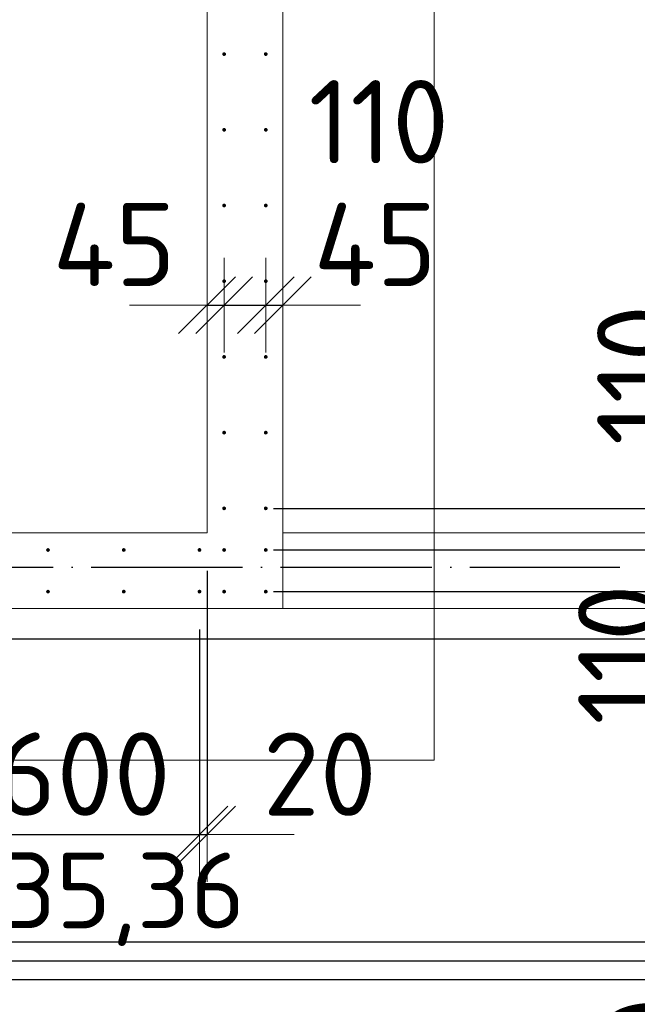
# Model space of a CAD drawing. Header units: millimetres. Extents: x -3725 to 93325, y -74170 to 82591.
# Tile 60 of 139: x 75245 to 76876, y 22185 to 24786. Entities that reach past the tile are written whole.
import ezdxf

# ---------------------------------------------------------------- set-up
doc = ezdxf.new("R2010")
doc.units = ezdxf.units.MM
doc.header["$PDMODE"] = 65
for name, pattern in [('______11', [500, 400, -50, 0, -50]), ('______2', [270, 200, -70]), ('______3', [500, 400, -100]), ('______5', [1100, 800, -100, 100, -100])]:
    doc.linetypes.add(name, pattern=pattern)
for name, color, linetype, lineweight in [('Standard', 7, 'Continuous', 25), ('Арм.стержн. Выпуски', 180, 'Continuous', 35), ('Балка_ общее', 7, '______3', 13), ('Размерная линия_ общее', 7, 'Continuous', 13), ('Стена_ общее', 7, 'Continuous', 35), ('Фундамент (1)', 7, 'Continuous', 35)]:
    doc.layers.add(name, color=color, linetype=linetype, lineweight=lineweight)
doc.layers.add('Осевая линия_ общее', color=7, linetype='______5', lineweight=13, true_color=0xa0a0a0)
doc.styles.add('ISOCPEUR', font='ISOCPEUR')
doc.dimstyles.new('DIMSTYLE_3', dxfattribs={"dimtxt": 220, "dimasz": 250, "dimexe": 0, "dimexo": 0, "dimgap": 110, "dimtad": 2, "dimdec": 0, "dimrnd": 5, "dimzin": 12, "dimdsep": 46, "dimtxsty": 'ISOCPEUR', "dimblk1": 'ALL_ML_STRICH', "dimblk2": 'ALL_ML_STRICH', "dimsah": 1, "dimcen": 0, "dimclrd": 7, "dimclre": 256, "dimclrt": 7, "dimadec": 0, "dimazin": 0, "dimtfac": 1, "dimtdec": 0, "dimtix": 1, "dimtmove": 2, "dimatfit": 3, "dimfxl": 0, "dimtzin": 0, "dimlwd": 0, "dimlwe": -3, "dimarcsym": 0})
doc.dimstyles.new('DIMSTYLE_5', dxfattribs={"dimtxt": 220, "dimasz": 250, "dimexe": 0, "dimexo": 0, "dimgap": 110, "dimtad": 2, "dimdec": 0, "dimrnd": 5, "dimzin": 12, "dimdsep": 46, "dimtxsty": 'ISOCPEUR', "dimblk1": 'ALL_ML_STRICH', "dimblk2": 'ALL_ML_STRICH', "dimsah": 1, "dimcen": 0, "dimclrd": 7, "dimclre": 256, "dimclrt": 7, "dimadec": 0, "dimazin": 0, "dimtfac": 1, "dimtdec": 0, "dimtix": 1, "dimtmove": 2, "dimatfit": 3, "dimfxl": 0, "dimtvp": 1.2, "dimtzin": 0, "dimlwd": 0, "dimlwe": -3, "dimarcsym": 0})
doc.dimstyles.new('DIMSTYLE_9', dxfattribs={"dimtxt": 220, "dimasz": 250, "dimexe": 0, "dimexo": 0, "dimgap": 110, "dimtad": 0, "dimdec": 0, "dimrnd": 5, "dimzin": 12, "dimdsep": 46, "dimtxsty": 'ISOCPEUR', "dimblk1": 'ALL_ML_STRICH', "dimblk2": 'ALL_ML_STRICH', "dimsah": 1, "dimcen": 0, "dimclrd": 7, "dimclre": 256, "dimclrt": 7, "dimadec": 0, "dimazin": 0, "dimtfac": 1, "dimtdec": 0, "dimtix": 1, "dimtmove": 2, "dimatfit": 3, "dimfxl": 0, "dimtvp": 1.2, "dimtzin": 0, "dimlwd": 0, "dimlwe": -3, "dimarcsym": 0})

# ---------------------------------------------------------------- blocks, each defined once
blk = doc.blocks.new('СЛОЖНЫЙ_ОБЪЕКТ_6')
at = {"layer": 'Осевая линия_ общее', "color": 253, "linetype": '______11', "lineweight": -3, "true_color": 0xa0a0a0, "transparency": 33554687}
blk.add_line((56930, 23340), (76830, 23340), dxfattribs=at)
blk = doc.blocks.new('ALL_ML_STRICH')
at = {"color": 0, "linetype": 'ByBlock', "lineweight": -2}
for p, q in [((0, -0.5), (0, 0.5)), ((-0.3, -0.3), (0.3, 0.3)), ((-1, 0), (0.5, 0))]:
    blk.add_line(p, q, dxfattribs=at)
blk = doc.blocks.new('*D384')
at = {"layer": 'DEFPOINTS', "color": 7, "linetype": 'Continuous', "lineweight": 13, "transparency": 33554687}
for p in [(75785, 24090), (75740, 24042.5), (75740, 24032)]:
    blk.add_point(p, dxfattribs=at)
at = {"layer": 'Размерная линия_ общее', "color": 253, "linetype": 'Continuous', "lineweight": -2, "true_color": 0xa0a0a0, "transparency": 33554687}
for p, q in [((75740, 24032), (75740, 24032)), ((75785, 24032), (75785, 24032))]:
    blk.add_line(p, q, dxfattribs=at)
at = {"layer": 'Размерная линия_ общее', "color": 7, "linetype": 'Continuous', "lineweight": -2, "transparency": 33554687}
blk.add_line((75740, 24032), (75785, 24032), dxfattribs=at)
at = {"layer": 'Размерная линия_ общее', "color": 7, "linetype": 'Continuous', "lineweight": 13, "transparency": 33554687, "xscale": 250, "yscale": 250, "zscale": 250}
blk.add_blockref('ALL_ML_STRICH', (75785, 24032), dxfattribs=at)
at = {"layer": 'Размерная линия_ общее', "color": 7, "linetype": 'Continuous', "lineweight": 13, "transparency": 33554687, "xscale": 250, "yscale": 250, "zscale": 250, "rotation": 180}
blk.add_blockref('ALL_ML_STRICH', (75740, 24032), dxfattribs=at)
at = {"layer": 'Размерная линия_ общее', "color": 7, "linetype": 'Continuous', "lineweight": 13, "transparency": 33554687, "insert": (75495, 24192), "char_height": 220, "width": 440, "attachment_point": 5, "style": 'ISOCPEUR'}
blk.add_mtext('\\A1;{45}', dxfattribs=at)
blk = doc.blocks.new('*D385')
at = {"layer": 'DEFPOINTS', "color": 7, "linetype": 'Continuous', "lineweight": 13, "transparency": 33554687}
for p in [(75785, 24090), (75895, 24090), (75785, 24032)]:
    blk.add_point(p, dxfattribs=at)
at = {"layer": 'Размерная линия_ общее', "color": 253, "linetype": 'Continuous', "lineweight": -2, "true_color": 0xa0a0a0, "transparency": 33554687}
for p, q in [((75785, 24032), (75785, 24032)), ((75895, 24032), (75895, 24032))]:
    blk.add_line(p, q, dxfattribs=at)
at = {"layer": 'Размерная линия_ общее', "color": 7, "linetype": 'Continuous', "lineweight": -2, "transparency": 33554687}
blk.add_line((75785, 24032), (75895, 24032), dxfattribs=at)
at = {"layer": 'Размерная линия_ общее', "color": 7, "linetype": 'Continuous', "lineweight": 13, "transparency": 33554687, "xscale": 250, "yscale": 250, "zscale": 250}
blk.add_blockref('ALL_ML_STRICH', (75895, 24032), dxfattribs=at)
at = {"layer": 'Размерная линия_ общее', "color": 7, "linetype": 'Continuous', "lineweight": 13, "transparency": 33554687, "xscale": 250, "yscale": 250, "zscale": 250, "rotation": 180}
blk.add_blockref('ALL_ML_STRICH', (75785, 24032), dxfattribs=at)
at = {"layer": 'Размерная линия_ общее', "color": 7, "linetype": 'Continuous', "lineweight": 13, "transparency": 33554687, "insert": (76193.7, 24516.3), "char_height": 220, "width": 660, "attachment_point": 5, "style": 'ISOCPEUR'}
blk.add_mtext('\\A1;{110}', dxfattribs=at)
blk = doc.blocks.new('*D386')
at = {"layer": 'DEFPOINTS', "color": 7, "linetype": 'Continuous', "lineweight": 13, "transparency": 33554687}
for p in [(75895, 24090), (75940, 24083), (75895, 24032)]:
    blk.add_point(p, dxfattribs=at)
at = {"layer": 'Размерная линия_ общее', "color": 253, "linetype": 'Continuous', "lineweight": -2, "true_color": 0xa0a0a0, "transparency": 33554687}
for p, q in [((75895, 24032), (75895, 24032)), ((75940, 24032), (75940, 24032))]:
    blk.add_line(p, q, dxfattribs=at)
at = {"layer": 'Размерная линия_ общее', "color": 7, "linetype": 'Continuous', "lineweight": -2, "transparency": 33554687}
blk.add_line((75895, 24032), (75940, 24032), dxfattribs=at)
at = {"layer": 'Размерная линия_ общее', "color": 7, "linetype": 'Continuous', "lineweight": 13, "transparency": 33554687, "xscale": 250, "yscale": 250, "zscale": 250}
blk.add_blockref('ALL_ML_STRICH', (75940, 24032), dxfattribs=at)
at = {"layer": 'Размерная линия_ общее', "color": 7, "linetype": 'Continuous', "lineweight": 13, "transparency": 33554687, "xscale": 250, "yscale": 250, "zscale": 250, "rotation": 180}
blk.add_blockref('ALL_ML_STRICH', (75895, 24032), dxfattribs=at)
at = {"layer": 'Размерная линия_ общее', "color": 7, "linetype": 'Continuous', "lineweight": 13, "transparency": 33554687, "insert": (76183.8, 24192), "char_height": 220, "width": 440, "attachment_point": 5, "style": 'ISOCPEUR'}
blk.add_mtext('\\A1;{45}', dxfattribs=at)
blk = doc.blocks.new('*D405')
at = {"layer": 'DEFPOINTS', "color": 7, "linetype": 'Continuous', "lineweight": 13, "transparency": 33554687}
for p in [(74120, 23275), (75720, 23275), (74120, 22633.1)]:
    blk.add_point(p, dxfattribs=at)
at = {"layer": 'Размерная линия_ общее', "color": 253, "linetype": 'Continuous', "lineweight": -2, "true_color": 0xa0a0a0, "transparency": 33554687}
for p, q in [((74120, 23175), (74120, 22633.1)), ((75720, 23175), (75720, 22633.1))]:
    blk.add_line(p, q, dxfattribs=at)
at = {"layer": 'Размерная линия_ общее', "color": 7, "linetype": 'Continuous', "lineweight": -2, "transparency": 33554687}
blk.add_line((74120, 22633.1), (75720, 22633.1), dxfattribs=at)
at = {"layer": 'Размерная линия_ общее', "color": 7, "linetype": 'Continuous', "lineweight": 13, "transparency": 33554687, "xscale": 250, "yscale": 250, "zscale": 250, "rotation": 180}
blk.add_blockref('ALL_ML_STRICH', (74120, 22633.1), dxfattribs=at)
at = {"layer": 'Размерная линия_ общее', "color": 7, "linetype": 'Continuous', "lineweight": 13, "transparency": 33554687, "xscale": 250, "yscale": 250, "zscale": 250}
blk.add_blockref('ALL_ML_STRICH', (75720, 22633.1), dxfattribs=at)
at = {"layer": 'Размерная линия_ общее', "color": 7, "linetype": 'Continuous', "lineweight": 13, "transparency": 33554687, "insert": (74183, 22903.1), "char_height": 220, "width": 11, "attachment_point": 1, "line_spacing_factor": 0.60241, "style": 'ISOCPEUR'}
blk.add_mtext('8х200=1600', dxfattribs=at)
blk = doc.blocks.new('*D406')
at = {"layer": 'DEFPOINTS', "color": 7, "linetype": 'Continuous', "lineweight": 13, "transparency": 33554687}
for p in [(75740, 23430), (75720, 23275), (75720, 22633.1)]:
    blk.add_point(p, dxfattribs=at)
at = {"layer": 'Размерная линия_ общее', "color": 253, "linetype": 'Continuous', "lineweight": -2, "true_color": 0xa0a0a0, "transparency": 33554687}
for p, q in [((75740, 23330), (75740, 22633.1)), ((75720, 23175), (75720, 22633.1))]:
    blk.add_line(p, q, dxfattribs=at)
at = {"layer": 'Размерная линия_ общее', "color": 7, "linetype": 'Continuous', "lineweight": -2, "transparency": 33554687}
blk.add_line((75720, 22633.1), (75740, 22633.1), dxfattribs=at)
at = {"layer": 'Размерная линия_ общее', "color": 7, "linetype": 'Continuous', "lineweight": 13, "transparency": 33554687, "xscale": 250, "yscale": 250, "zscale": 250}
blk.add_blockref('ALL_ML_STRICH', (75740, 22633.1), dxfattribs=at)
at = {"layer": 'Размерная линия_ общее', "color": 7, "linetype": 'Continuous', "lineweight": 13, "transparency": 33554687, "xscale": 250, "yscale": 250, "zscale": 250, "rotation": 180}
blk.add_blockref('ALL_ML_STRICH', (75720, 22633.1), dxfattribs=at)
at = {"layer": 'Размерная линия_ общее', "color": 7, "linetype": 'Continuous', "lineweight": 13, "transparency": 33554687, "insert": (76037.7, 22792.8), "char_height": 220, "width": 440, "attachment_point": 5, "style": 'ISOCPEUR'}
blk.add_mtext('\\A1;{20}', dxfattribs=at)
blk = doc.blocks.new('*D654')
at = {"layer": 'DEFPOINTS', "color": 7, "linetype": 'Continuous', "lineweight": 13, "transparency": 33554687}
for p in [(74055, 22250), (74055, 21250), (77403.8, 21250)]:
    blk.add_point(p, dxfattribs=at)
at = {"layer": 'Размерная линия_ общее', "color": 253, "linetype": 'Continuous', "lineweight": -2, "true_color": 0xa0a0a0, "transparency": 33554687}
for p, q in [((74075, 22250), (77403.8, 22250)), ((74075, 21250), (77403.8, 21250))]:
    blk.add_line(p, q, dxfattribs=at)
at = {"layer": 'Размерная линия_ общее', "color": 7, "linetype": 'Continuous', "lineweight": -2, "transparency": 33554687}
blk.add_line((77403.8, 21250), (77403.8, 22250), dxfattribs=at)
at = {"layer": 'Размерная линия_ общее', "color": 7, "linetype": 'Continuous', "lineweight": 13, "transparency": 33554687, "xscale": 250, "yscale": 250, "zscale": 250}
for p, rotation in [((77403.8, 22250), 90), ((77403.8, 21250), 270)]:
    blk.add_blockref('ALL_ML_STRICH', p, dxfattribs=dict(at, rotation=rotation))
at = {"layer": 'Размерная линия_ общее', "color": 7, "linetype": 'Continuous', "lineweight": 13, "transparency": 33554687, "insert": (77133.8, 21376), "char_height": 220, "width": 11, "attachment_point": 1, "rotation": 90, "line_spacing_factor": 0.60241, "style": 'ISOCPEUR'}
blk.add_mtext('5х200', dxfattribs=at)
blk = doc.blocks.new('*D655')
at = {"layer": 'DEFPOINTS', "color": 7, "linetype": 'Continuous', "lineweight": 13, "transparency": 33554687}
for p in [(74100, 22300), (74055, 22250), (77403.8, 22250)]:
    blk.add_point(p, dxfattribs=at)
at = {"layer": 'Размерная линия_ общее', "color": 253, "linetype": 'Continuous', "lineweight": -2, "true_color": 0xa0a0a0, "transparency": 33554687}
for p, q in [((74120, 22300), (77403.8, 22300)), ((74075, 22250), (77403.8, 22250))]:
    blk.add_line(p, q, dxfattribs=at)
at = {"layer": 'Размерная линия_ общее', "color": 7, "linetype": 'Continuous', "lineweight": -2, "transparency": 33554687}
blk.add_line((77403.8, 22250), (77403.8, 22300), dxfattribs=at)
at = {"layer": 'Размерная линия_ общее', "color": 7, "linetype": 'Continuous', "lineweight": 13, "transparency": 33554687, "xscale": 250, "yscale": 250, "zscale": 250}
for p, rotation in [((77403.8, 22250), 270), ((77403.8, 22300), 90)]:
    blk.add_blockref('ALL_ML_STRICH', p, dxfattribs=dict(at, rotation=rotation))
at = {"layer": 'Размерная линия_ общее', "color": 7, "linetype": 'Continuous', "lineweight": 13, "transparency": 33554687, "insert": (76905.7, 22047.9), "char_height": 220, "width": 440, "attachment_point": 5, "rotation": 90, "style": 'ISOCPEUR'}
blk.add_mtext('\\A1;{50}', dxfattribs=at)
blk = doc.blocks.new('*D684')
at = {"layer": 'DEFPOINTS', "color": 7, "linetype": 'Continuous', "lineweight": 13, "transparency": 33554687}
for p in [(74055, 23150), (74055, 22350), (77403.8, 22350)]:
    blk.add_point(p, dxfattribs=at)
at = {"layer": 'Размерная линия_ общее', "color": 253, "linetype": 'Continuous', "lineweight": -2, "true_color": 0xa0a0a0, "transparency": 33554687}
for p, q in [((74075, 23150), (77403.8, 23150)), ((74075, 22350), (77403.8, 22350))]:
    blk.add_line(p, q, dxfattribs=at)
at = {"layer": 'Размерная линия_ общее', "color": 7, "linetype": 'Continuous', "lineweight": -2, "transparency": 33554687}
blk.add_line((77403.8, 22350), (77403.8, 23150), dxfattribs=at)
at = {"layer": 'Размерная линия_ общее', "color": 7, "linetype": 'Continuous', "lineweight": 13, "transparency": 33554687, "xscale": 250, "yscale": 250, "zscale": 250}
for p, rotation in [((77403.8, 23150), 90), ((77403.8, 22350), 270)]:
    blk.add_blockref('ALL_ML_STRICH', p, dxfattribs=dict(at, rotation=rotation))
at = {"layer": 'Размерная линия_ общее', "color": 7, "linetype": 'Continuous', "lineweight": 13, "transparency": 33554687, "insert": (77243.8, 22761), "char_height": 220, "width": 660, "attachment_point": 5, "rotation": 90, "style": 'ISOCPEUR'}
blk.add_mtext('\\A1;{800}', dxfattribs=at)
blk = doc.blocks.new('*D685')
at = {"layer": 'DEFPOINTS', "color": 7, "linetype": 'Continuous', "lineweight": 13, "transparency": 33554687}
for p in [(75895, 23275), (74055, 23150), (77403.8, 23150)]:
    blk.add_point(p, dxfattribs=at)
at = {"layer": 'Размерная линия_ общее', "color": 253, "linetype": 'Continuous', "lineweight": -2, "true_color": 0xa0a0a0, "transparency": 33554687}
for p, q in [((75915, 23275), (77403.8, 23275)), ((74075, 23150), (77403.8, 23150))]:
    blk.add_line(p, q, dxfattribs=at)
at = {"layer": 'Размерная линия_ общее', "color": 7, "linetype": 'Continuous', "lineweight": -2, "transparency": 33554687}
blk.add_line((77403.8, 23150), (77403.8, 23275), dxfattribs=at)
at = {"layer": 'Размерная линия_ общее', "color": 7, "linetype": 'Continuous', "lineweight": 13, "transparency": 33554687, "xscale": 250, "yscale": 250, "zscale": 250}
for p, rotation in [((77403.8, 23150), 270), ((77403.8, 23275), 90)]:
    blk.add_blockref('ALL_ML_STRICH', p, dxfattribs=dict(at, rotation=rotation))
at = {"layer": 'Размерная линия_ общее', "color": 7, "linetype": 'Continuous', "lineweight": 13, "transparency": 33554687, "insert": (77725, 22924.5), "char_height": 220, "width": 660, "attachment_point": 5, "rotation": 90, "style": 'ISOCPEUR'}
blk.add_mtext('\\A1;{125}', dxfattribs=at)
blk = doc.blocks.new('*D686')
at = {"layer": 'DEFPOINTS', "color": 7, "linetype": 'Continuous', "lineweight": 13, "transparency": 33554687}
for p in [(75895, 23385), (75895, 23275), (77403.8, 23275)]:
    blk.add_point(p, dxfattribs=at)
at = {"layer": 'Размерная линия_ общее', "color": 253, "linetype": 'Continuous', "lineweight": -2, "true_color": 0xa0a0a0, "transparency": 33554687}
for p, q in [((75915, 23385), (77403.8, 23385)), ((75915, 23275), (77403.8, 23275))]:
    blk.add_line(p, q, dxfattribs=at)
at = {"layer": 'Размерная линия_ общее', "color": 7, "linetype": 'Continuous', "lineweight": -2, "transparency": 33554687}
blk.add_line((77403.8, 23275), (77403.8, 23385), dxfattribs=at)
at = {"layer": 'Размерная линия_ общее', "color": 7, "linetype": 'Continuous', "lineweight": 13, "transparency": 33554687, "xscale": 250, "yscale": 250, "zscale": 250}
for p, rotation in [((77403.8, 23275), 270), ((77403.8, 23385), 90)]:
    blk.add_blockref('ALL_ML_STRICH', p, dxfattribs=dict(at, rotation=rotation))
at = {"layer": 'Размерная линия_ общее', "color": 7, "linetype": 'Continuous', "lineweight": 13, "transparency": 33554687, "insert": (76829.8, 23109), "char_height": 220, "width": 660, "attachment_point": 5, "rotation": 90, "style": 'ISOCPEUR'}
blk.add_mtext('\\A1;{110}', dxfattribs=at)
blk = doc.blocks.new('*D687')
at = {"layer": 'DEFPOINTS', "color": 7, "linetype": 'Continuous', "lineweight": 13, "transparency": 33554687}
for p in [(75895, 23495), (75895, 23385), (77403.8, 23385)]:
    blk.add_point(p, dxfattribs=at)
at = {"layer": 'Размерная линия_ общее', "color": 253, "linetype": 'Continuous', "lineweight": -2, "true_color": 0xa0a0a0, "transparency": 33554687}
for p, q in [((75915, 23495), (77403.8, 23495)), ((75915, 23385), (77403.8, 23385))]:
    blk.add_line(p, q, dxfattribs=at)
at = {"layer": 'Размерная линия_ общее', "color": 7, "linetype": 'Continuous', "lineweight": -2, "transparency": 33554687}
blk.add_line((77403.8, 23385), (77403.8, 23495), dxfattribs=at)
at = {"layer": 'Размерная линия_ общее', "color": 7, "linetype": 'Continuous', "lineweight": 13, "transparency": 33554687, "xscale": 250, "yscale": 250, "zscale": 250}
for p, rotation in [((77403.8, 23385), 270), ((77403.8, 23495), 90)]:
    blk.add_blockref('ALL_ML_STRICH', p, dxfattribs=dict(at, rotation=rotation))
at = {"layer": 'Размерная линия_ общее', "color": 7, "linetype": 'Continuous', "lineweight": 13, "transparency": 33554687, "insert": (76879.9, 23847.3), "char_height": 220, "width": 660, "attachment_point": 5, "rotation": 90, "style": 'ISOCPEUR'}
blk.add_mtext('\\A1;{110}', dxfattribs=at)
blk = doc.blocks.new('*D688')
at = {"layer": 'DEFPOINTS', "color": 7, "linetype": 'Continuous', "lineweight": 13, "transparency": 33554687}
for p in [(75895, 25895), (75895, 23495), (77403.8, 23495)]:
    blk.add_point(p, dxfattribs=at)
at = {"layer": 'Размерная линия_ общее', "color": 253, "linetype": 'Continuous', "lineweight": -2, "true_color": 0xa0a0a0, "transparency": 33554687}
for p, q in [((75915, 25895), (77403.8, 25895)), ((75915, 23495), (77403.8, 23495))]:
    blk.add_line(p, q, dxfattribs=at)
at = {"layer": 'Размерная линия_ общее', "color": 7, "linetype": 'Continuous', "lineweight": -2, "transparency": 33554687}
blk.add_line((77403.8, 23495), (77403.8, 25895), dxfattribs=at)
at = {"layer": 'Размерная линия_ общее', "color": 7, "linetype": 'Continuous', "lineweight": 13, "transparency": 33554687, "xscale": 250, "yscale": 250, "zscale": 250}
for p, rotation in [((77403.8, 25895), 90), ((77403.8, 23495), 270)]:
    blk.add_blockref('ALL_ML_STRICH', p, dxfattribs=dict(at, rotation=rotation))
at = {"layer": 'Размерная линия_ общее', "color": 7, "linetype": 'Continuous', "lineweight": 13, "transparency": 33554687, "insert": (77133.8, 23870), "char_height": 220, "width": 11, "attachment_point": 1, "rotation": 90, "line_spacing_factor": 0.60241, "style": 'ISOCPEUR'}
blk.add_mtext('12х200=2400', dxfattribs=at)

msp = doc.modelspace()

# ---------------------------------------------------------------- hatches: boundary and pattern name
at = {"layer": 'Арм.стержн. Выпуски', "linetype": 'Continuous', "lineweight": 35, "transparency": 33554687}
for points in [[(75790, 24695), (75789.6, 24696.9), (75788.5, 24698.5), (75786.9, 24699.6), (75785, 24700), (75783.1, 24699.6), (75781.5, 24698.5), (75780.4, 24696.9), (75780, 24695), (75780.4, 24693.1), (75781.5, 24691.5), (75783.1, 24690.4), (75785, 24690), (75786.9, 24690.4), (75788.5, 24691.5), (75789.6, 24693.1)], [(75900, 24695), (75899.6, 24696.9), (75898.5, 24698.5), (75896.9, 24699.6), (75895, 24700), (75893.1, 24699.6), (75891.5, 24698.5), (75890.4, 24696.9), (75890, 24695), (75890.4, 24693.1), (75891.5, 24691.5), (75893.1, 24690.4), (75895, 24690), (75896.9, 24690.4), (75898.5, 24691.5), (75899.6, 24693.1)], [(75790, 24495), (75789.6, 24496.9), (75788.5, 24498.5), (75786.9, 24499.6), (75785, 24500), (75783.1, 24499.6), (75781.5, 24498.5), (75780.4, 24496.9), (75780, 24495), (75780.4, 24493.1), (75781.5, 24491.5), (75783.1, 24490.4), (75785, 24490), (75786.9, 24490.4), (75788.5, 24491.5), (75789.6, 24493.1)], [(75900, 24495), (75899.6, 24496.9), (75898.5, 24498.5), (75896.9, 24499.6), (75895, 24500), (75893.1, 24499.6), (75891.5, 24498.5), (75890.4, 24496.9), (75890, 24495), (75890.4, 24493.1), (75891.5, 24491.5), (75893.1, 24490.4), (75895, 24490), (75896.9, 24490.4), (75898.5, 24491.5), (75899.6, 24493.1)], [(75790, 24295), (75789.6, 24296.9), (75788.5, 24298.5), (75786.9, 24299.6), (75785, 24300), (75783.1, 24299.6), (75781.5, 24298.5), (75780.4, 24296.9), (75780, 24295), (75780.4, 24293.1), (75781.5, 24291.5), (75783.1, 24290.4), (75785, 24290), (75786.9, 24290.4), (75788.5, 24291.5), (75789.6, 24293.1)], [(75900, 24295), (75899.6, 24296.9), (75898.5, 24298.5), (75896.9, 24299.6), (75895, 24300), (75893.1, 24299.6), (75891.5, 24298.5), (75890.4, 24296.9), (75890, 24295), (75890.4, 24293.1), (75891.5, 24291.5), (75893.1, 24290.4), (75895, 24290), (75896.9, 24290.4), (75898.5, 24291.5), (75899.6, 24293.1)], [(75790, 24095), (75789.6, 24096.9), (75788.5, 24098.5), (75786.9, 24099.6), (75785, 24100), (75783.1, 24099.6), (75781.5, 24098.5), (75780.4, 24096.9), (75780, 24095), (75780.4, 24093.1), (75781.5, 24091.5), (75783.1, 24090.4), (75785, 24090), (75786.9, 24090.4), (75788.5, 24091.5), (75789.6, 24093.1)], [(75900, 24095), (75899.6, 24096.9), (75898.5, 24098.5), (75896.9, 24099.6), (75895, 24100), (75893.1, 24099.6), (75891.5, 24098.5), (75890.4, 24096.9), (75890, 24095), (75890.4, 24093.1), (75891.5, 24091.5), (75893.1, 24090.4), (75895, 24090), (75896.9, 24090.4), (75898.5, 24091.5), (75899.6, 24093.1)], [(75790, 23895), (75789.6, 23896.9), (75788.5, 23898.5), (75786.9, 23899.6), (75785, 23900), (75783.1, 23899.6), (75781.5, 23898.5), (75780.4, 23896.9), (75780, 23895), (75780.4, 23893.1), (75781.5, 23891.5), (75783.1, 23890.4), (75785, 23890), (75786.9, 23890.4), (75788.5, 23891.5), (75789.6, 23893.1)], [(75900, 23895), (75899.6, 23896.9), (75898.5, 23898.5), (75896.9, 23899.6), (75895, 23900), (75893.1, 23899.6), (75891.5, 23898.5), (75890.4, 23896.9), (75890, 23895), (75890.4, 23893.1), (75891.5, 23891.5), (75893.1, 23890.4), (75895, 23890), (75896.9, 23890.4), (75898.5, 23891.5), (75899.6, 23893.1)], [(75790, 23695), (75789.6, 23696.9), (75788.5, 23698.5), (75786.9, 23699.6), (75785, 23700), (75783.1, 23699.6), (75781.5, 23698.5), (75780.4, 23696.9), (75780, 23695), (75780.4, 23693.1), (75781.5, 23691.5), (75783.1, 23690.4), (75785, 23690), (75786.9, 23690.4), (75788.5, 23691.5), (75789.6, 23693.1)], [(75900, 23695), (75899.6, 23696.9), (75898.5, 23698.5), (75896.9, 23699.6), (75895, 23700), (75893.1, 23699.6), (75891.5, 23698.5), (75890.4, 23696.9), (75890, 23695), (75890.4, 23693.1), (75891.5, 23691.5), (75893.1, 23690.4), (75895, 23690), (75896.9, 23690.4), (75898.5, 23691.5), (75899.6, 23693.1)], [(75790, 23495), (75789.6, 23496.9), (75788.5, 23498.5), (75786.9, 23499.6), (75785, 23500), (75783.1, 23499.6), (75781.5, 23498.5), (75780.4, 23496.9), (75780, 23495), (75780.4, 23493.1), (75781.5, 23491.5), (75783.1, 23490.4), (75785, 23490), (75786.9, 23490.4), (75788.5, 23491.5), (75789.6, 23493.1)], [(75900, 23495), (75899.6, 23496.9), (75898.5, 23498.5), (75896.9, 23499.6), (75895, 23500), (75893.1, 23499.6), (75891.5, 23498.5), (75890.4, 23496.9), (75890, 23495), (75890.4, 23493.1), (75891.5, 23491.5), (75893.1, 23490.4), (75895, 23490), (75896.9, 23490.4), (75898.5, 23491.5), (75899.6, 23493.1)], [(75325, 23385), (75324.6, 23386.9), (75323.5, 23388.5), (75321.9, 23389.6), (75320, 23390), (75318.1, 23389.6), (75316.5, 23388.5), (75315.4, 23386.9), (75315, 23385), (75315.4, 23383.1), (75316.5, 23381.5), (75318.1, 23380.4), (75320, 23380), (75321.9, 23380.4), (75323.5, 23381.5), (75324.6, 23383.1)], [(75525, 23385), (75524.6, 23386.9), (75523.5, 23388.5), (75521.9, 23389.6), (75520, 23390), (75518.1, 23389.6), (75516.5, 23388.5), (75515.4, 23386.9), (75515, 23385), (75515.4, 23383.1), (75516.5, 23381.5), (75518.1, 23380.4), (75520, 23380), (75521.9, 23380.4), (75523.5, 23381.5), (75524.6, 23383.1)], [(75725, 23385), (75724.6, 23386.9), (75723.5, 23388.5), (75721.9, 23389.6), (75720, 23390), (75718.1, 23389.6), (75716.5, 23388.5), (75715.4, 23386.9), (75715, 23385), (75715.4, 23383.1), (75716.5, 23381.5), (75718.1, 23380.4), (75720, 23380), (75721.9, 23380.4), (75723.5, 23381.5), (75724.6, 23383.1)], [(75790, 23385), (75789.6, 23386.9), (75788.5, 23388.5), (75786.9, 23389.6), (75785, 23390), (75783.1, 23389.6), (75781.5, 23388.5), (75780.4, 23386.9), (75780, 23385), (75780.4, 23383.1), (75781.5, 23381.5), (75783.1, 23380.4), (75785, 23380), (75786.9, 23380.4), (75788.5, 23381.5), (75789.6, 23383.1)], [(75900, 23385), (75899.6, 23386.9), (75898.5, 23388.5), (75896.9, 23389.6), (75895, 23390), (75893.1, 23389.6), (75891.5, 23388.5), (75890.4, 23386.9), (75890, 23385), (75890.4, 23383.1), (75891.5, 23381.5), (75893.1, 23380.4), (75895, 23380), (75896.9, 23380.4), (75898.5, 23381.5), (75899.6, 23383.1)], [(75325, 23275), (75324.6, 23276.9), (75323.5, 23278.5), (75321.9, 23279.6), (75320, 23280), (75318.1, 23279.6), (75316.5, 23278.5), (75315.4, 23276.9), (75315, 23275), (75315.4, 23273.1), (75316.5, 23271.5), (75318.1, 23270.4), (75320, 23270), (75321.9, 23270.4), (75323.5, 23271.5), (75324.6, 23273.1)], [(75525, 23275), (75524.6, 23276.9), (75523.5, 23278.5), (75521.9, 23279.6), (75520, 23280), (75518.1, 23279.6), (75516.5, 23278.5), (75515.4, 23276.9), (75515, 23275), (75515.4, 23273.1), (75516.5, 23271.5), (75518.1, 23270.4), (75520, 23270), (75521.9, 23270.4), (75523.5, 23271.5), (75524.6, 23273.1)], [(75725, 23275), (75724.6, 23276.9), (75723.5, 23278.5), (75721.9, 23279.6), (75720, 23280), (75718.1, 23279.6), (75716.5, 23278.5), (75715.4, 23276.9), (75715, 23275), (75715.4, 23273.1), (75716.5, 23271.5), (75718.1, 23270.4), (75720, 23270), (75721.9, 23270.4), (75723.5, 23271.5), (75724.6, 23273.1)], [(75790, 23275), (75789.6, 23276.9), (75788.5, 23278.5), (75786.9, 23279.6), (75785, 23280), (75783.1, 23279.6), (75781.5, 23278.5), (75780.4, 23276.9), (75780, 23275), (75780.4, 23273.1), (75781.5, 23271.5), (75783.1, 23270.4), (75785, 23270), (75786.9, 23270.4), (75788.5, 23271.5), (75789.6, 23273.1)], [(75900, 23275), (75899.6, 23276.9), (75898.5, 23278.5), (75896.9, 23279.6), (75895, 23280), (75893.1, 23279.6), (75891.5, 23278.5), (75890.4, 23276.9), (75890, 23275), (75890.4, 23273.1), (75891.5, 23271.5), (75893.1, 23270.4), (75895, 23270), (75896.9, 23270.4), (75898.5, 23271.5), (75899.6, 23273.1)]]:
    msp.add_hatch(color=4, dxfattribs=at).paths.add_polyline_path(points)

# ---------------------------------------------------------------- linework, layer by layer
at = {"layer": 'Стена_ общее', "color": 7, "linetype": 'Continuous', "lineweight": 18, "transparency": 33554687}
for p, q in [((75740, 23430), (75740, 25960)), ((75740, 23430), (75740, 25960)), ((75940, 25960), (75940, 23430)), ((75940, 25960), (75940, 23430)), ((73900, 23430), (75740, 23430)), ((73900, 23430), (75740, 23430)), ((75940, 23230), (75940, 23430)), ((75940, 23430), (78400, 23430)), ((75940, 23430), (75940, 23230)), ((75940, 23230), (75940, 23430)), ((75940, 23430), (78400, 23430)), ((75940, 23430), (75940, 23230)), ((75740, 23230), (74100, 23230)), ((75740, 23230), (74100, 23230)), ((75940, 23230), (75740, 23230)), ((75940, 23230), (75740, 23230)), ((78400, 23230), (75940, 23230)), ((78400, 23230), (75940, 23230))]:
    msp.add_line(p, q, dxfattribs=at)
at = {"layer": 'Фундамент (1)', "color": 7, "lineweight": 18, "transparency": 33554687}
for p, q in [((76340, 25960), (76340, 23430)), ((76340, 23230), (76340, 22830)), ((76340, 22830), (74500, 22830))]:
    msp.add_line(p, q, dxfattribs=at)
at = {"layer": 'Фундамент (1)', "color": 7, "linetype": 'Continuous', "lineweight": 18, "transparency": 33554687}
for p, q in [((76340, 25960), (76340, 23430)), ((76340, 23230), (76340, 22830)), ((76340, 22830), (74500, 22830))]:
    msp.add_line(p, q, dxfattribs=at)
at = {"layer": 'Фундамент (1)', "color": 253, "linetype": '______2', "lineweight": 18, "true_color": 0xababab, "transparency": 33554687}
msp.add_line((76340, 23430), (76340, 23230), dxfattribs=at)
msp.add_line((76340, 23430), (76340, 23230), dxfattribs=at)

# ---------------------------------------------------------------- block references
at = {"layer": 'Балка_ общее', "color": 7, "linetype": 'Continuous', "lineweight": 13, "transparency": 33554687}
msp.add_blockref('СЛОЖНЫЙ_ОБЪЕКТ_6', (0, 0), dxfattribs=at)

# ---------------------------------------------------------------- texts
at = {"layer": 'Standard', "color": 7, "linetype": 'Continuous', "lineweight": 13, "transparency": 33554687, "insert": (75290.2, 22462.3), "char_height": 200, "width": 1196.491, "attachment_point": 5, "style": 'ISOCPEUR'}
msp.add_mtext('\\A1;{\\fISOCPEUR|i0|b0;\\H200.000000;\\W1.000000;\\C7;поз.35,36}\\P', dxfattribs=at)

# ---------------------------------------------------------------- dimensions: what is measured, and where the dimension line sits
at = {"layer": 'Размерная линия_ общее', "color": 7, "linetype": 'Continuous', "lineweight": 13, "transparency": 33554687}
for base, p1, p2, text, picture, middle in [((77403.8, 25895), (75915, 23495), (75915, 25895), '12х200=2400', '*D688', (77293.8, 24695)), ((77403.8, 22250), (74075, 21250), (74075, 22250), '5х200', '*D654', (77293.8, 21750))]:
    dim = msp.add_linear_dim(base=base, p1=p1, p2=p2, angle=90, text=text, dimstyle='DIMSTYLE_3', override={"dimpost": '<>', "dimclrd": 7, "dimclre": 253, "dimclrt": 7, "dimlwd": 0, "dimlwe": 65533}, dxfattribs=at)
    dim.commit()
    dim.dimension.update_dxf_attribs({"geometry": picture, "text_midpoint": middle, "dimtype": 160})
for base, p1, p2, picture, middle in [((75895, 24032), (75785, 24032), (75895, 24032), '*D385', (76193.7, 24516.3)), ((75785, 24032), (75740, 24032), (75785, 24032), '*D384', (75495, 24192)), ((75940, 24032), (75895, 24032), (75940, 24032), '*D386', (76183.8, 24192)), ((75740, 22633.1), (75720, 23175), (75740, 23330), '*D406', (76037.7, 22792.8))]:
    dim = msp.add_linear_dim(base=base, p1=p1, p2=p2, dimstyle='DIMSTYLE_5', override={"dimpost": '<>', "dimclrd": 7, "dimclre": 253, "dimclrt": 7, "dimlwd": 0, "dimlwe": 65533}, dxfattribs=at)
    dim.commit()
    dim.dimension.update_dxf_attribs({"geometry": picture, "text_midpoint": middle, "dimtype": 160})
for base, p1, p2, dimstyle, picture, middle in [((77403.8, 23495), (75915, 23385), (75915, 23495), 'DIMSTYLE_5', '*D687', (76879.9, 23847.3)), ((77403.8, 23385), (75915, 23275), (75915, 23385), 'DIMSTYLE_5', '*D686', (76829.8, 23109)), ((77403.8, 23275), (74075, 23150), (75915, 23275), 'DIMSTYLE_9', '*D685', (77725, 22924.5)), ((77403.8, 23150), (74075, 22350), (74075, 23150), 'DIMSTYLE_3', '*D684', (77243.8, 22761)), ((77403.8, 22300), (74075, 22250), (74120, 22300), 'DIMSTYLE_5', '*D655', (76905.7, 22047.9))]:
    dim = msp.add_linear_dim(base=base, p1=p1, p2=p2, angle=90, dimstyle=dimstyle, override={"dimpost": '<>', "dimclrd": 7, "dimclre": 253, "dimclrt": 7, "dimlwd": 0, "dimlwe": 65533}, dxfattribs=at)
    dim.commit()
    dim.dimension.update_dxf_attribs({"geometry": picture, "text_midpoint": middle, "dimtype": 160})
dim = msp.add_linear_dim(base=(75720, 22633.1), p1=(74120, 23175), p2=(75720, 23175), text='8х200=1600', dimstyle='DIMSTYLE_3', override={"dimpost": '<>', "dimclrd": 7, "dimclre": 253, "dimclrt": 7, "dimlwd": 0, "dimlwe": 65533}, dxfattribs=at)
dim.commit()
dim.dimension.update_dxf_attribs({"geometry": '*D405', "text_midpoint": (74920, 22743.1), "dimtype": 160})

doc.saveas('drawing.dxf')
